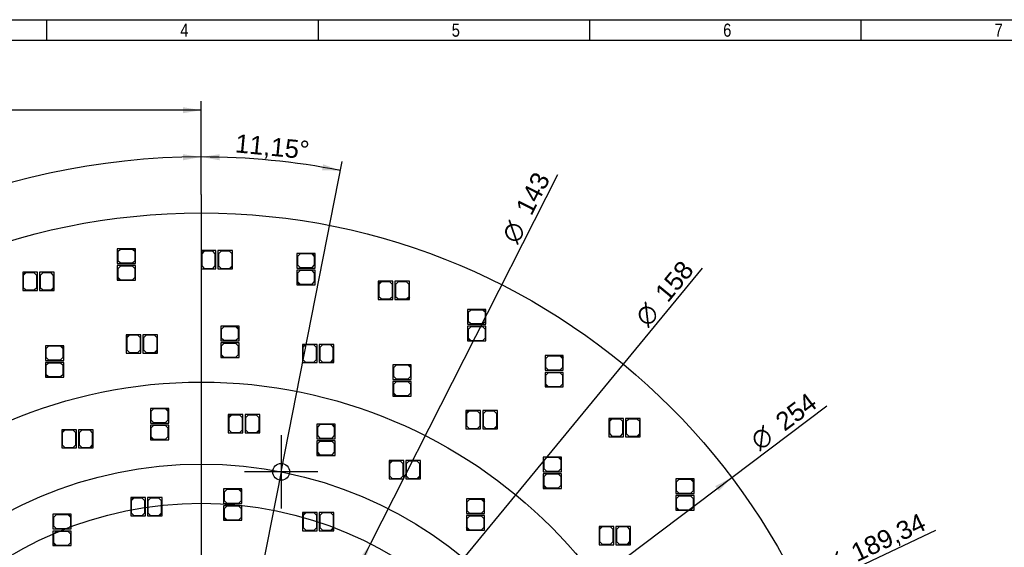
# Model space of a CAD drawing. Header units: millimetres. Extents: x 10 to 580, y 1 to 410.
# Tile 9 of 11: x 165 to 353, y 309 to 410. Entities that reach past the tile are written whole.
import ezdxf
from ezdxf.enums import TextEntityAlignment as Align
from ezdxf.lldxf.tags import DXFTag

# ---------------------------------------------------------------- set-up
doc = ezdxf.new("R2010")
doc.units = ezdxf.units.MM
for name, color, linetype in [('10', 7, 'Continuous'), ('Default', 7, 'Continuous'), ('RDLED_254MM_1400', 7, 'Continuous')]:
    doc.layers.add(name, color=color, linetype=linetype)
doc.styles.add('SEACAD_Arial', font='arial.ttf')
doc.styles.add('SEACAD_Solid_Edge_ANSI1_Symbols', font='semeca1.ttf')
tags = doc.linetypes.add('CENTER2', pattern=[28.575, 19.05, -3.175, 3.175, -3.175]).pattern_tags.tags
tags[10:11] = [DXFTag(74, 4), DXFTag(75, 0), DXFTag(340, '0'), DXFTag(46, 0.0), DXFTag(50, 0.0), DXFTag(44, 0.0), DXFTag(45, 0.0)]
tags[8:9] = [DXFTag(74, 4), DXFTag(75, 0), DXFTag(340, '0'), DXFTag(46, 0.0), DXFTag(50, 0.0), DXFTag(44, 0.0), DXFTag(45, 0.0)]
tags[6:7] = [DXFTag(74, 4), DXFTag(75, 0), DXFTag(340, '0'), DXFTag(46, 0.0), DXFTag(50, 0.0), DXFTag(44, 0.0), DXFTag(45, 0.0)]
tags[4:5] = [DXFTag(74, 4), DXFTag(75, 0), DXFTag(340, '0'), DXFTag(46, 0.0), DXFTag(50, 0.0), DXFTag(44, 0.0), DXFTag(45, 0.0)]
doc.dimstyles.new('ISO', dxfattribs={"dimtxt": 3.5, "dimasz": 3.5, "dimexe": 1.75, "dimexo": 0, "dimgap": 0.875, "dimtad": 1, "dimtxsty": 'SEACAD_Arial', "dimblk1": '_SE_FILLED', "dimblk2": '_SE_FILLED', "dimsah": 1, "dimcen": 1.75, "dimadec": 0, "dimazin": 0, "dimtfac": 0.5, "dimtdec": 3, "dimtmove": 0, "dimatfit": 3, "dimfxl": 1, "dimarcsym": 0})

# ---------------------------------------------------------------- blocks, each defined once
blk = doc.blocks.new('SEANNOT_GROUP6')
at = {"layer": 'Default', "color": 7, "linetype": 'CENTER2'}
for p, q in [((214.52, 330.57), (214.52, 316.57)), ((221.52, 323.57), (207.52, 323.57))]:
    blk.add_line(p, q, dxfattribs=at)
blk = doc.blocks.new('SEANNOT_GROUP10')
at = {"layer": 'Default', "color": 7, "linetype": 'CENTER2'}
blk.add_line((199.24, 376.56), (199.24, 114.76), dxfattribs=at)
blk = doc.blocks.new('SE1')
at = {"layer": 'RDLED_254MM_1400', "color": 7, "linetype": 'Continuous'}
for p, q in [((186.17, 366.2), (183.17, 366.2)), ((183.17, 366.2), (183.17, 363.4)), ((183.77, 366.1), (183.27, 365.6)), ((183.27, 365.6), (183.27, 364)), ((186.07, 366.1), (183.77, 366.1)), ((186.57, 365.6), (186.07, 366.1)), ((186.67, 366.2), (186.17, 366.2)), ((186.17, 366.2), (186.67, 365.7)), ((186.57, 364), (186.57, 365.6)), ((186.67, 365.7), (186.67, 366.2)), ((186.67, 363.4), (186.67, 365.7)), ((199.72, 365.87), (199.22, 365.87)), ((199.22, 365.87), (199.22, 365.37)), ((199.22, 365.37), (199.72, 365.87)), ((199.22, 365.37), (199.22, 362.37)), ((199.82, 365.77), (199.32, 365.27)), ((199.32, 365.27), (199.32, 362.97)), ((202.02, 365.87), (199.72, 365.87)), ((201.42, 365.77), (199.82, 365.77)), ((201.92, 365.27), (201.42, 365.77)), ((201.92, 362.97), (201.92, 365.27)), ((202.02, 362.37), (202.02, 365.87)), ((205.22, 365.87), (202.42, 365.87)), ((202.42, 365.87), (202.42, 362.37)), ((203.02, 365.77), (202.52, 365.27)), ((202.52, 365.27), (202.52, 362.97)), ((204.62, 365.77), (203.02, 365.77)), ((205.12, 365.27), (204.62, 365.77)), ((205.12, 362.97), (205.12, 365.27)), ((205.22, 362.87), (205.22, 365.87)), ((220.52, 365.33), (217.52, 365.33)), ((217.52, 365.33), (217.52, 362.53)), ((221.02, 365.33), (220.52, 365.33)), ((220.52, 365.33), (221.02, 364.83)), ((221.02, 364.83), (221.02, 365.33)), ((183.17, 363.4), (186.67, 363.4)), ((183.27, 364), (183.77, 363.5)), ((183.77, 363.5), (186.07, 363.5)), ((186.07, 363.5), (186.57, 364)), ((218.12, 365.23), (217.62, 364.73)), ((217.62, 364.73), (217.62, 363.13)), ((220.42, 365.23), (218.12, 365.23)), ((220.92, 364.73), (220.42, 365.23)), ((220.92, 363.13), (220.92, 364.73)), ((221.02, 362.53), (221.02, 364.83)), ((165.61, 361.73), (165.11, 361.73)), ((165.11, 361.73), (165.11, 361.23)), ((165.11, 361.23), (165.61, 361.73)), ((165.71, 361.63), (165.21, 361.13)), ((167.91, 361.73), (165.61, 361.73)), ((167.31, 361.63), (165.71, 361.63)), ((167.81, 361.13), (167.31, 361.63)), ((167.91, 358.23), (167.91, 361.73)), ((171.11, 361.73), (168.31, 361.73)), ((168.31, 361.73), (168.31, 358.23)), ((168.91, 361.63), (168.41, 361.13)), ((170.51, 361.63), (168.91, 361.63)), ((171.01, 361.13), (170.51, 361.63)), ((171.11, 358.73), (171.11, 361.73)), ((186.67, 363), (183.17, 363)), ((183.17, 363), (183.17, 360.7)), ((183.77, 362.9), (183.27, 362.4)), ((183.27, 362.4), (183.27, 360.8)), ((186.07, 362.9), (183.77, 362.9)), ((186.57, 362.4), (186.07, 362.9)), ((186.57, 360.8), (186.57, 362.4)), ((186.67, 360.2), (186.67, 363)), ((199.22, 362.37), (202.02, 362.37)), ((199.32, 362.97), (199.82, 362.47)), ((199.82, 362.47), (201.42, 362.47)), ((201.42, 362.47), (201.92, 362.97)), ((202.42, 362.37), (204.72, 362.37)), ((202.52, 362.97), (203.02, 362.47)), ((203.02, 362.47), (204.62, 362.47)), ((204.62, 362.47), (205.12, 362.97)), ((205.22, 362.87), (204.72, 362.37)), ((204.72, 362.37), (205.22, 362.37)), ((205.22, 362.37), (205.22, 362.87)), ((217.52, 362.53), (221.02, 362.53)), ((221.02, 362.13), (217.52, 362.13)), ((217.52, 362.13), (217.52, 359.83)), ((217.62, 363.13), (218.12, 362.63)), ((218.12, 362.03), (217.62, 361.53)), ((217.62, 361.53), (217.62, 359.93)), ((218.12, 362.63), (220.42, 362.63)), ((220.42, 362.03), (218.12, 362.03)), ((220.42, 362.63), (220.92, 363.13)), ((220.92, 361.53), (220.42, 362.03)), ((220.92, 359.93), (220.92, 361.53)), ((221.02, 359.33), (221.02, 362.13)), ((165.11, 361.23), (165.11, 358.23)), ((165.21, 361.13), (165.21, 358.83)), ((167.81, 358.83), (167.81, 361.13)), ((168.41, 361.13), (168.41, 358.83)), ((171.01, 358.83), (171.01, 361.13)), ((183.17, 360.7), (183.17, 360.2)), ((183.67, 360.2), (183.17, 360.7)), ((183.17, 360.2), (183.67, 360.2)), ((183.27, 360.8), (183.77, 360.3)), ((183.67, 360.2), (186.67, 360.2)), ((183.77, 360.3), (186.07, 360.3)), ((186.07, 360.3), (186.57, 360.8)), ((217.52, 359.83), (217.52, 359.33)), ((218.02, 359.33), (217.52, 359.83)), ((217.62, 359.93), (218.12, 359.43)), ((220.42, 359.43), (220.92, 359.93)), ((233.58, 360.01), (233.08, 360.01)), ((233.08, 360.01), (233.08, 359.51)), ((233.08, 359.51), (233.58, 360.01)), ((233.68, 359.91), (233.18, 359.41)), ((235.88, 360.01), (233.58, 360.01)), ((235.28, 359.91), (233.68, 359.91)), ((235.78, 359.41), (235.28, 359.91)), ((235.88, 356.51), (235.88, 360.01)), ((239.08, 360.01), (236.28, 360.01)), ((236.28, 360.01), (236.28, 356.51)), ((236.88, 359.91), (236.38, 359.41)), ((238.48, 359.91), (236.88, 359.91)), ((238.98, 359.41), (238.48, 359.91)), ((239.08, 357.01), (239.08, 360.01)), ((165.11, 358.23), (167.91, 358.23)), ((165.21, 358.83), (165.71, 358.33)), ((165.71, 358.33), (167.31, 358.33)), ((167.31, 358.33), (167.81, 358.83)), ((168.31, 358.23), (170.61, 358.23)), ((168.41, 358.83), (168.91, 358.33)), ((168.91, 358.33), (170.51, 358.33)), ((170.51, 358.33), (171.01, 358.83)), ((171.11, 358.73), (170.61, 358.23)), ((170.61, 358.23), (171.11, 358.23)), ((171.11, 358.23), (171.11, 358.73)), ((217.52, 359.33), (218.02, 359.33)), ((218.02, 359.33), (221.02, 359.33)), ((218.12, 359.43), (220.42, 359.43)), ((233.08, 359.51), (233.08, 356.51)), ((233.18, 359.41), (233.18, 357.11)), ((235.78, 357.11), (235.78, 359.41)), ((236.38, 359.41), (236.38, 357.11)), ((238.98, 357.11), (238.98, 359.41)), ((233.08, 356.51), (235.88, 356.51)), ((233.18, 357.11), (233.68, 356.61)), ((233.68, 356.61), (235.28, 356.61)), ((235.28, 356.61), (235.78, 357.11)), ((236.28, 356.51), (238.58, 356.51)), ((236.38, 357.11), (236.88, 356.61)), ((236.88, 356.61), (238.48, 356.61)), ((238.48, 356.61), (238.98, 357.11)), ((239.08, 357.01), (238.58, 356.51)), ((238.58, 356.51), (239.08, 356.51)), ((239.08, 356.51), (239.08, 357.01)), ((253.16, 354.6), (250.16, 354.6)), ((250.16, 354.6), (250.16, 351.8)), ((250.76, 354.5), (250.26, 354)), ((250.26, 354), (250.26, 352.4)), ((253.06, 354.5), (250.76, 354.5)), ((253.56, 354), (253.06, 354.5)), ((253.66, 354.6), (253.16, 354.6)), ((253.16, 354.6), (253.66, 354.1)), ((253.56, 352.4), (253.56, 354)), ((253.66, 354.1), (253.66, 354.6)), ((253.66, 351.8), (253.66, 354.1)), ((250.26, 352.4), (250.76, 351.9)), ((253.06, 351.9), (253.56, 352.4)), ((205.97, 351.41), (202.97, 351.41)), ((202.97, 351.41), (202.97, 348.61)), ((203.57, 351.31), (203.07, 350.81)), ((203.07, 350.81), (203.07, 349.21)), ((205.87, 351.31), (203.57, 351.31)), ((206.37, 350.81), (205.87, 351.31)), ((206.47, 351.41), (205.97, 351.41)), ((205.97, 351.41), (206.47, 350.91)), ((206.37, 349.21), (206.37, 350.81)), ((206.47, 350.91), (206.47, 351.41)), ((206.47, 348.61), (206.47, 350.91)), ((250.16, 351.8), (253.66, 351.8)), ((253.66, 351.4), (250.16, 351.4)), ((250.16, 351.4), (250.16, 349.1)), ((250.76, 351.3), (250.26, 350.8)), ((250.26, 350.8), (250.26, 349.2)), ((250.76, 351.9), (253.06, 351.9)), ((253.06, 351.3), (250.76, 351.3)), ((253.56, 350.8), (253.06, 351.3)), ((253.56, 349.2), (253.56, 350.8)), ((253.66, 348.6), (253.66, 351.4)), ((185.39, 349.78), (184.89, 349.78)), ((184.89, 349.78), (184.89, 349.28)), ((184.89, 349.28), (185.39, 349.78)), ((184.89, 349.28), (184.89, 346.28)), ((185.49, 349.68), (184.99, 349.18)), ((184.99, 349.18), (184.99, 346.88)), ((187.69, 349.78), (185.39, 349.78)), ((187.09, 349.68), (185.49, 349.68)), ((187.59, 349.18), (187.09, 349.68)), ((187.59, 346.88), (187.59, 349.18)), ((187.69, 346.28), (187.69, 349.78)), ((190.89, 349.78), (188.09, 349.78)), ((188.09, 349.78), (188.09, 346.28)), ((188.69, 349.68), (188.19, 349.18)), ((188.19, 349.18), (188.19, 346.88)), ((190.29, 349.68), (188.69, 349.68)), ((190.79, 349.18), (190.29, 349.68)), ((190.79, 346.88), (190.79, 349.18)), ((190.89, 346.78), (190.89, 349.78)), ((202.97, 348.61), (206.47, 348.61)), ((203.07, 349.21), (203.57, 348.71)), ((203.57, 348.71), (205.87, 348.71)), ((205.87, 348.71), (206.37, 349.21)), ((250.16, 349.1), (250.16, 348.6)), ((250.66, 348.6), (250.16, 349.1)), ((250.16, 348.6), (250.66, 348.6)), ((250.26, 349.2), (250.76, 348.7)), ((250.66, 348.6), (253.66, 348.6)), ((250.76, 348.7), (253.06, 348.7)), ((253.06, 348.7), (253.56, 349.2)), ((172.43, 347.67), (169.43, 347.67)), ((169.43, 347.67), (169.43, 344.87)), ((170.03, 347.57), (169.53, 347.07)), ((169.53, 347.07), (169.53, 345.47)), ((172.33, 347.57), (170.03, 347.57)), ((172.83, 347.07), (172.33, 347.57)), ((172.93, 347.67), (172.43, 347.67)), ((172.43, 347.67), (172.93, 347.17)), ((172.83, 345.47), (172.83, 347.07)), ((172.93, 347.17), (172.93, 347.67)), ((172.93, 344.87), (172.93, 347.17)), ((184.99, 346.88), (185.49, 346.38)), ((187.09, 346.38), (187.59, 346.88)), ((188.19, 346.88), (188.69, 346.38)), ((190.29, 346.38), (190.79, 346.88)), ((190.89, 346.78), (190.39, 346.28)), ((190.89, 346.28), (190.89, 346.78)), ((206.47, 348.21), (202.97, 348.21)), ((202.97, 348.21), (202.97, 345.91)), ((203.57, 348.11), (203.07, 347.61)), ((203.07, 347.61), (203.07, 346.01)), ((205.87, 348.11), (203.57, 348.11)), ((206.37, 347.61), (205.87, 348.11)), ((206.37, 346.01), (206.37, 347.61)), ((206.47, 345.41), (206.47, 348.21)), ((219.09, 347.94), (218.59, 347.94)), ((218.59, 347.94), (218.59, 347.44)), ((218.59, 347.44), (219.09, 347.94)), ((218.59, 347.44), (218.59, 344.44)), ((219.19, 347.84), (218.69, 347.34)), ((218.69, 347.34), (218.69, 345.04)), ((221.39, 347.94), (219.09, 347.94)), ((220.79, 347.84), (219.19, 347.84)), ((221.29, 347.34), (220.79, 347.84)), ((221.29, 345.04), (221.29, 347.34)), ((221.39, 344.44), (221.39, 347.94)), ((224.59, 347.94), (221.79, 347.94)), ((221.79, 347.94), (221.79, 344.44)), ((222.39, 347.84), (221.89, 347.34)), ((221.89, 347.34), (221.89, 345.04)), ((223.99, 347.84), (222.39, 347.84)), ((224.49, 347.34), (223.99, 347.84)), ((224.49, 345.04), (224.49, 347.34)), ((224.59, 344.94), (224.59, 347.94)), ((169.43, 344.87), (172.93, 344.87)), ((169.53, 345.47), (170.03, 344.97)), ((170.03, 344.97), (172.33, 344.97)), ((172.33, 344.97), (172.83, 345.47)), ((184.89, 346.28), (187.69, 346.28)), ((185.49, 346.38), (187.09, 346.38)), ((188.09, 346.28), (190.39, 346.28)), ((188.69, 346.38), (190.29, 346.38)), ((190.39, 346.28), (190.89, 346.28)), ((202.97, 345.91), (202.97, 345.41)), ((203.47, 345.41), (202.97, 345.91)), ((202.97, 345.41), (203.47, 345.41)), ((203.07, 346.01), (203.57, 345.51)), ((203.47, 345.41), (206.47, 345.41)), ((203.57, 345.51), (205.87, 345.51)), ((205.87, 345.51), (206.37, 346.01)), ((218.69, 345.04), (219.19, 344.54)), ((220.79, 344.54), (221.29, 345.04)), ((221.89, 345.04), (222.39, 344.54)), ((223.99, 344.54), (224.49, 345.04)), ((224.59, 344.94), (224.09, 344.44)), ((224.59, 344.44), (224.59, 344.94)), ((267.97, 345.79), (264.97, 345.79)), ((264.97, 345.79), (264.97, 342.99)), ((265.57, 345.69), (265.07, 345.19)), ((265.07, 345.19), (265.07, 343.59)), ((267.87, 345.69), (265.57, 345.69)), ((268.37, 345.19), (267.87, 345.69)), ((268.47, 345.79), (267.97, 345.79)), ((267.97, 345.79), (268.47, 345.29)), ((268.37, 343.59), (268.37, 345.19)), ((268.47, 345.29), (268.47, 345.79)), ((268.47, 342.99), (268.47, 345.29)), ((172.93, 344.47), (169.43, 344.47)), ((169.43, 344.47), (169.43, 342.17)), ((170.03, 344.37), (169.53, 343.87)), ((169.53, 343.87), (169.53, 342.27)), ((172.33, 344.37), (170.03, 344.37)), ((172.83, 343.87), (172.33, 344.37)), ((172.83, 342.27), (172.83, 343.87)), ((172.93, 341.67), (172.93, 344.47)), ((218.59, 344.44), (221.39, 344.44)), ((219.19, 344.54), (220.79, 344.54)), ((221.79, 344.44), (224.09, 344.44)), ((222.39, 344.54), (223.99, 344.54)), ((224.09, 344.44), (224.59, 344.44)), ((238.9, 344.05), (235.9, 344.05)), ((235.9, 344.05), (235.9, 341.25)), ((236.5, 343.95), (236, 343.45)), ((236, 343.45), (236, 341.85)), ((238.8, 343.95), (236.5, 343.95)), ((239.3, 343.45), (238.8, 343.95)), ((239.4, 344.05), (238.9, 344.05)), ((238.9, 344.05), (239.4, 343.55)), ((239.3, 341.85), (239.3, 343.45)), ((239.4, 343.55), (239.4, 344.05)), ((239.4, 341.25), (239.4, 343.55)), ((264.97, 342.99), (268.47, 342.99)), ((265.07, 343.59), (265.57, 343.09)), ((265.57, 343.09), (267.87, 343.09)), ((267.87, 343.09), (268.37, 343.59)), ((169.43, 342.17), (169.43, 341.67)), ((169.93, 341.67), (169.43, 342.17)), ((169.43, 341.67), (169.93, 341.67)), ((169.53, 342.27), (170.03, 341.77)), ((169.93, 341.67), (172.93, 341.67)), ((170.03, 341.77), (172.33, 341.77)), ((172.33, 341.77), (172.83, 342.27)), ((235.9, 341.25), (239.4, 341.25)), ((239.4, 340.85), (235.9, 340.85)), ((235.9, 340.85), (235.9, 338.55)), ((236, 341.85), (236.5, 341.35)), ((236.5, 341.35), (238.8, 341.35)), ((238.8, 341.35), (239.3, 341.85)), ((239.4, 338.05), (239.4, 340.85)), ((268.47, 342.59), (264.97, 342.59)), ((264.97, 342.59), (264.97, 340.29)), ((265.57, 342.49), (265.07, 341.99)), ((265.07, 341.99), (265.07, 340.39)), ((267.87, 342.49), (265.57, 342.49)), ((268.37, 341.99), (267.87, 342.49)), ((268.37, 340.39), (268.37, 341.99)), ((268.47, 339.79), (268.47, 342.59)), ((236.5, 340.75), (236, 340.25)), ((236, 340.25), (236, 338.65)), ((238.8, 340.75), (236.5, 340.75)), ((239.3, 340.25), (238.8, 340.75)), ((239.3, 338.65), (239.3, 340.25)), ((264.97, 340.29), (264.97, 339.79)), ((265.47, 339.79), (264.97, 340.29)), ((264.97, 339.79), (265.47, 339.79)), ((265.07, 340.39), (265.57, 339.89)), ((265.47, 339.79), (268.47, 339.79)), ((265.57, 339.89), (267.87, 339.89)), ((267.87, 339.89), (268.37, 340.39)), ((235.9, 338.55), (235.9, 338.05)), ((236.4, 338.05), (235.9, 338.55)), ((235.9, 338.05), (236.4, 338.05)), ((236, 338.65), (236.5, 338.15)), ((236.4, 338.05), (239.4, 338.05)), ((236.5, 338.15), (238.8, 338.15)), ((238.8, 338.15), (239.3, 338.65)), ((192.51, 335.7), (189.51, 335.7)), ((189.51, 335.7), (189.51, 332.9)), ((190.11, 335.6), (189.61, 335.1)), ((192.41, 335.6), (190.11, 335.6)), ((192.91, 335.1), (192.41, 335.6)), ((193.01, 335.7), (192.51, 335.7)), ((192.51, 335.7), (193.01, 335.2)), ((193.01, 335.2), (193.01, 335.7)), ((193.01, 332.9), (193.01, 335.2)), ((250.36, 335.27), (249.86, 335.27)), ((249.86, 335.27), (249.86, 334.77)), ((249.86, 334.77), (250.36, 335.27)), ((250.46, 335.17), (249.96, 334.67)), ((252.66, 335.27), (250.36, 335.27)), ((252.06, 335.17), (250.46, 335.17)), ((252.56, 334.67), (252.06, 335.17)), ((252.66, 331.77), (252.66, 335.27)), ((255.86, 335.27), (253.06, 335.27)), ((253.06, 335.27), (253.06, 331.77)), ((253.66, 335.17), (253.16, 334.67)), ((255.26, 335.17), (253.66, 335.17)), ((255.76, 334.67), (255.26, 335.17)), ((255.86, 332.27), (255.86, 335.27)), ((189.61, 335.1), (189.61, 333.5)), ((189.61, 333.5), (190.11, 333)), ((192.41, 333), (192.91, 333.5)), ((192.91, 333.5), (192.91, 335.1)), ((204.91, 334.52), (204.41, 334.52)), ((204.41, 334.52), (204.41, 334.02)), ((204.41, 334.02), (204.91, 334.52)), ((204.41, 334.02), (204.41, 331.02)), ((205.01, 334.42), (204.51, 333.92)), ((204.51, 333.92), (204.51, 331.62)), ((207.21, 334.52), (204.91, 334.52)), ((206.61, 334.42), (205.01, 334.42)), ((207.11, 333.92), (206.61, 334.42)), ((207.11, 331.62), (207.11, 333.92)), ((207.21, 331.02), (207.21, 334.52)), ((210.41, 334.52), (207.61, 334.52)), ((207.61, 334.52), (207.61, 331.02)), ((208.21, 334.42), (207.71, 333.92)), ((207.71, 333.92), (207.71, 331.62)), ((209.81, 334.42), (208.21, 334.42)), ((210.31, 333.92), (209.81, 334.42)), ((210.31, 331.62), (210.31, 333.92)), ((210.41, 331.52), (210.41, 334.52)), ((249.86, 334.77), (249.86, 331.77)), ((249.96, 334.67), (249.96, 332.37)), ((252.56, 332.37), (252.56, 334.67)), ((253.16, 334.67), (253.16, 332.37)), ((255.76, 332.37), (255.76, 334.67)), ((277.68, 333.77), (277.18, 333.77)), ((277.18, 333.77), (277.18, 333.27)), ((277.18, 333.27), (277.68, 333.77)), ((277.18, 333.27), (277.18, 330.27)), ((277.78, 333.67), (277.28, 333.17)), ((279.98, 333.77), (277.68, 333.77)), ((279.38, 333.67), (277.78, 333.67)), ((279.88, 333.17), (279.38, 333.67)), ((279.98, 330.27), (279.98, 333.77)), ((283.18, 333.77), (280.38, 333.77)), ((280.38, 333.77), (280.38, 330.27)), ((280.98, 333.67), (280.48, 333.17)), ((282.58, 333.67), (280.98, 333.67)), ((283.08, 333.17), (282.58, 333.67)), ((283.18, 330.77), (283.18, 333.77)), ((173.07, 331.63), (172.57, 331.63)), ((172.57, 331.63), (172.57, 331.13)), ((172.57, 331.13), (173.07, 331.63)), ((173.17, 331.53), (172.67, 331.03)), ((175.37, 331.63), (173.07, 331.63)), ((174.77, 331.53), (173.17, 331.53)), ((175.27, 331.03), (174.77, 331.53)), ((175.37, 328.13), (175.37, 331.63)), ((178.57, 331.63), (175.77, 331.63)), ((175.77, 331.63), (175.77, 328.13)), ((176.37, 331.53), (175.87, 331.03)), ((177.97, 331.53), (176.37, 331.53)), ((178.47, 331.03), (177.97, 331.53)), ((178.57, 328.63), (178.57, 331.63)), ((189.51, 332.9), (193.01, 332.9)), ((193.01, 332.5), (189.51, 332.5)), ((189.51, 332.5), (189.51, 330.2)), ((190.11, 332.4), (189.61, 331.9)), ((189.61, 331.9), (189.61, 330.3)), ((190.11, 333), (192.41, 333)), ((192.41, 332.4), (190.11, 332.4)), ((192.91, 331.9), (192.41, 332.4)), ((192.91, 330.3), (192.91, 331.9)), ((193.01, 329.7), (193.01, 332.5)), ((204.51, 331.62), (205.01, 331.12)), ((206.61, 331.12), (207.11, 331.62)), ((207.71, 331.62), (208.21, 331.12)), ((209.81, 331.12), (210.31, 331.62)), ((210.41, 331.52), (209.91, 331.02)), ((210.41, 331.02), (210.41, 331.52)), ((224.34, 332.7), (221.34, 332.7)), ((221.34, 332.7), (221.34, 329.9)), ((221.94, 332.6), (221.44, 332.1)), ((221.44, 332.1), (221.44, 330.5)), ((224.24, 332.6), (221.94, 332.6)), ((224.74, 332.1), (224.24, 332.6)), ((224.84, 332.7), (224.34, 332.7)), ((224.34, 332.7), (224.84, 332.2)), ((224.74, 330.5), (224.74, 332.1)), ((224.84, 332.2), (224.84, 332.7)), ((224.84, 329.9), (224.84, 332.2)), ((249.86, 331.77), (252.66, 331.77)), ((249.96, 332.37), (250.46, 331.87)), ((250.46, 331.87), (252.06, 331.87)), ((252.06, 331.87), (252.56, 332.37)), ((253.06, 331.77), (255.36, 331.77)), ((253.16, 332.37), (253.66, 331.87)), ((253.66, 331.87), (255.26, 331.87)), ((255.26, 331.87), (255.76, 332.37)), ((255.86, 332.27), (255.36, 331.77)), ((255.36, 331.77), (255.86, 331.77)), ((255.86, 331.77), (255.86, 332.27)), ((277.28, 333.17), (277.28, 330.87)), ((279.88, 330.87), (279.88, 333.17)), ((280.48, 333.17), (280.48, 330.87)), ((283.08, 330.87), (283.08, 333.17)), ((172.57, 331.13), (172.57, 328.13)), ((172.67, 331.03), (172.67, 328.73)), ((175.27, 328.73), (175.27, 331.03)), ((175.87, 331.03), (175.87, 328.73)), ((178.47, 328.73), (178.47, 331.03)), ((189.51, 330.2), (189.51, 329.7)), ((190.01, 329.7), (189.51, 330.2)), ((189.51, 329.7), (190.01, 329.7)), ((189.61, 330.3), (190.11, 329.8)), ((190.01, 329.7), (193.01, 329.7)), ((190.11, 329.8), (192.41, 329.8)), ((192.41, 329.8), (192.91, 330.3)), ((204.41, 331.02), (207.21, 331.02)), ((205.01, 331.12), (206.61, 331.12)), ((207.61, 331.02), (209.91, 331.02)), ((208.21, 331.12), (209.81, 331.12)), ((209.91, 331.02), (210.41, 331.02)), ((221.34, 329.9), (224.84, 329.9)), ((224.84, 329.5), (221.34, 329.5)), ((221.34, 329.5), (221.34, 327.2)), ((221.44, 330.5), (221.94, 330)), ((221.94, 330), (224.24, 330)), ((224.24, 330), (224.74, 330.5)), ((224.84, 326.7), (224.84, 329.5)), ((277.18, 330.27), (279.98, 330.27)), ((277.28, 330.87), (277.78, 330.37)), ((277.78, 330.37), (279.38, 330.37)), ((279.38, 330.37), (279.88, 330.87)), ((280.38, 330.27), (282.68, 330.27)), ((280.48, 330.87), (280.98, 330.37)), ((280.98, 330.37), (282.58, 330.37)), ((282.58, 330.37), (283.08, 330.87)), ((283.18, 330.77), (282.68, 330.27)), ((282.68, 330.27), (283.18, 330.27)), ((283.18, 330.27), (283.18, 330.77)), ((172.57, 328.13), (175.37, 328.13)), ((172.67, 328.73), (173.17, 328.23)), ((173.17, 328.23), (174.77, 328.23)), ((174.77, 328.23), (175.27, 328.73)), ((175.77, 328.13), (178.07, 328.13)), ((175.87, 328.73), (176.37, 328.23)), ((176.37, 328.23), (177.97, 328.23)), ((177.97, 328.23), (178.47, 328.73)), ((178.57, 328.63), (178.07, 328.13)), ((178.07, 328.13), (178.57, 328.13)), ((178.57, 328.13), (178.57, 328.63)), ((221.94, 329.4), (221.44, 328.9)), ((221.44, 328.9), (221.44, 327.3)), ((224.24, 329.4), (221.94, 329.4)), ((224.74, 328.9), (224.24, 329.4)), ((224.74, 327.3), (224.74, 328.9)), ((221.34, 327.2), (221.34, 326.7)), ((221.84, 326.7), (221.34, 327.2)), ((221.34, 326.7), (221.84, 326.7)), ((221.44, 327.3), (221.94, 326.8)), ((221.84, 326.7), (224.84, 326.7)), ((221.94, 326.8), (224.24, 326.8)), ((224.24, 326.8), (224.74, 327.3)), ((267.65, 326.4), (264.65, 326.4)), ((264.65, 326.4), (264.65, 323.6)), ((265.25, 326.3), (264.75, 325.8)), ((264.75, 325.8), (264.75, 324.2)), ((267.55, 326.3), (265.25, 326.3)), ((268.05, 325.8), (267.55, 326.3)), ((268.15, 326.4), (267.65, 326.4)), ((267.65, 326.4), (268.15, 325.9)), ((268.05, 324.2), (268.05, 325.8)), ((268.15, 325.9), (268.15, 326.4)), ((268.15, 323.6), (268.15, 325.9)), ((235.65, 325.72), (235.15, 325.72)), ((235.15, 325.72), (235.15, 325.22)), ((235.15, 325.22), (235.65, 325.72)), ((235.15, 325.22), (235.15, 322.22)), ((235.75, 325.62), (235.25, 325.12)), ((235.25, 325.12), (235.25, 322.82)), ((237.95, 325.72), (235.65, 325.72)), ((237.35, 325.62), (235.75, 325.62)), ((237.85, 325.12), (237.35, 325.62)), ((237.85, 322.82), (237.85, 325.12)), ((237.95, 322.22), (237.95, 325.72)), ((241.15, 325.72), (238.35, 325.72)), ((238.35, 325.72), (238.35, 322.22)), ((238.95, 325.62), (238.45, 325.12)), ((238.45, 325.12), (238.45, 322.82)), ((240.55, 325.62), (238.95, 325.62)), ((241.05, 325.12), (240.55, 325.62)), ((241.05, 322.82), (241.05, 325.12)), ((241.15, 322.72), (241.15, 325.72)), ((264.75, 324.2), (265.25, 323.7)), ((267.55, 323.7), (268.05, 324.2)), ((235.15, 322.22), (237.95, 322.22)), ((235.25, 322.82), (235.75, 322.32)), ((235.75, 322.32), (237.35, 322.32)), ((237.35, 322.32), (237.85, 322.82)), ((238.35, 322.22), (240.65, 322.22)), ((238.45, 322.82), (238.95, 322.32)), ((238.95, 322.32), (240.55, 322.32)), ((240.55, 322.32), (241.05, 322.82)), ((241.15, 322.72), (240.65, 322.22)), ((240.65, 322.22), (241.15, 322.22)), ((241.15, 322.22), (241.15, 322.72)), ((264.65, 323.6), (268.15, 323.6)), ((268.15, 323.2), (264.65, 323.2)), ((264.65, 323.2), (264.65, 320.9)), ((265.25, 323.1), (264.75, 322.6)), ((264.75, 322.6), (264.75, 321)), ((265.25, 323.7), (267.55, 323.7)), ((267.55, 323.1), (265.25, 323.1)), ((268.05, 322.6), (267.55, 323.1)), ((268.05, 321), (268.05, 322.6)), ((268.15, 320.4), (268.15, 323.2)), ((292.97, 322.22), (289.97, 322.22)), ((289.97, 322.22), (289.97, 319.42)), ((290.57, 322.12), (290.07, 321.62)), ((292.87, 322.12), (290.57, 322.12)), ((293.37, 321.62), (292.87, 322.12)), ((293.47, 322.22), (292.97, 322.22)), ((292.97, 322.22), (293.47, 321.72)), ((293.47, 321.72), (293.47, 322.22)), ((206.5, 320.3), (203.5, 320.3)), ((203.5, 320.3), (203.5, 317.5)), ((204.1, 320.2), (203.6, 319.7)), ((206.4, 320.2), (204.1, 320.2)), ((206.9, 319.7), (206.4, 320.2)), ((207, 320.3), (206.5, 320.3)), ((206.5, 320.3), (207, 319.8)), ((207, 319.8), (207, 320.3)), ((264.65, 320.9), (264.65, 320.4)), ((265.15, 320.4), (264.65, 320.9)), ((264.65, 320.4), (265.15, 320.4)), ((264.75, 321), (265.25, 320.5)), ((265.15, 320.4), (268.15, 320.4)), ((265.25, 320.5), (267.55, 320.5)), ((267.55, 320.5), (268.05, 321)), ((290.07, 321.62), (290.07, 320.02)), ((293.37, 320.02), (293.37, 321.62)), ((293.47, 319.42), (293.47, 321.72)), ((186.25, 318.64), (185.75, 318.64)), ((185.75, 318.64), (185.75, 318.14)), ((185.75, 318.14), (186.25, 318.64)), ((186.35, 318.54), (185.85, 318.04)), ((188.55, 318.64), (186.25, 318.64)), ((187.95, 318.54), (186.35, 318.54)), ((188.45, 318.04), (187.95, 318.54)), ((188.55, 315.14), (188.55, 318.64)), ((191.75, 318.64), (188.95, 318.64)), ((188.95, 318.64), (188.95, 315.14)), ((189.55, 318.54), (189.05, 318.04)), ((191.15, 318.54), (189.55, 318.54)), ((191.65, 318.04), (191.15, 318.54)), ((191.75, 315.64), (191.75, 318.64)), ((203.6, 319.7), (203.6, 318.1)), ((206.9, 318.1), (206.9, 319.7)), ((207, 317.5), (207, 319.8)), ((252.93, 318.4), (249.93, 318.4)), ((249.93, 318.4), (249.93, 315.6)), ((250.53, 318.3), (250.03, 317.8)), ((252.83, 318.3), (250.53, 318.3)), ((253.33, 317.8), (252.83, 318.3)), ((253.43, 318.4), (252.93, 318.4)), ((252.93, 318.4), (253.43, 317.9)), ((253.43, 317.9), (253.43, 318.4)), ((289.97, 319.42), (293.47, 319.42)), ((293.47, 319.02), (289.97, 319.02)), ((289.97, 319.02), (289.97, 316.72)), ((290.07, 320.02), (290.57, 319.52)), ((290.57, 318.92), (290.07, 318.42)), ((290.07, 318.42), (290.07, 316.82)), ((290.57, 319.52), (292.87, 319.52)), ((292.87, 318.92), (290.57, 318.92)), ((292.87, 319.52), (293.37, 320.02)), ((293.37, 318.42), (292.87, 318.92)), ((293.37, 316.82), (293.37, 318.42)), ((293.47, 316.22), (293.47, 319.02)), ((185.75, 318.14), (185.75, 315.14)), ((185.85, 318.04), (185.85, 315.74)), ((188.45, 315.74), (188.45, 318.04)), ((189.05, 318.04), (189.05, 315.74)), ((191.65, 315.74), (191.65, 318.04)), ((203.5, 317.5), (207, 317.5)), ((207, 317.1), (203.5, 317.1)), ((203.5, 317.1), (203.5, 314.8)), ((203.6, 318.1), (204.1, 317.6)), ((204.1, 317), (203.6, 316.5)), ((203.6, 316.5), (203.6, 314.9)), ((204.1, 317.6), (206.4, 317.6)), ((206.4, 317), (204.1, 317)), ((206.4, 317.6), (206.9, 318.1)), ((206.9, 316.5), (206.4, 317)), ((206.9, 314.9), (206.9, 316.5)), ((207, 314.3), (207, 317.1)), ((250.03, 317.8), (250.03, 316.2)), ((253.33, 316.2), (253.33, 317.8)), ((253.43, 315.6), (253.43, 317.9)), ((289.97, 316.72), (289.97, 316.22)), ((290.47, 316.22), (289.97, 316.72)), ((290.07, 316.82), (290.57, 316.32)), ((290.57, 316.32), (292.87, 316.32)), ((292.87, 316.32), (293.37, 316.82)), ((173.87, 315.46), (170.87, 315.46)), ((170.87, 315.46), (170.87, 312.66)), ((171.47, 315.36), (170.97, 314.86)), ((170.97, 314.86), (170.97, 313.26)), ((173.77, 315.36), (171.47, 315.36)), ((174.27, 314.86), (173.77, 315.36)), ((174.37, 315.46), (173.87, 315.46)), ((173.87, 315.46), (174.37, 314.96)), ((174.27, 313.26), (174.27, 314.86)), ((174.37, 314.96), (174.37, 315.46)), ((174.37, 312.66), (174.37, 314.96)), ((185.75, 315.14), (188.55, 315.14)), ((185.85, 315.74), (186.35, 315.24)), ((186.35, 315.24), (187.95, 315.24)), ((187.95, 315.24), (188.45, 315.74)), ((188.95, 315.14), (191.25, 315.14)), ((189.05, 315.74), (189.55, 315.24)), ((189.55, 315.24), (191.15, 315.24)), ((191.15, 315.24), (191.65, 315.74)), ((191.75, 315.64), (191.25, 315.14)), ((191.25, 315.14), (191.75, 315.14)), ((191.75, 315.14), (191.75, 315.64)), ((203.5, 314.8), (203.5, 314.3)), ((204, 314.3), (203.5, 314.8)), ((203.6, 314.9), (204.1, 314.4)), ((206.4, 314.4), (206.9, 314.9)), ((219.11, 315.82), (218.61, 315.82)), ((218.61, 315.82), (218.61, 315.32)), ((218.61, 315.32), (219.11, 315.82)), ((218.61, 315.32), (218.61, 312.32)), ((219.21, 315.72), (218.71, 315.22)), ((218.71, 315.22), (218.71, 312.92)), ((221.41, 315.82), (219.11, 315.82)), ((220.81, 315.72), (219.21, 315.72)), ((221.31, 315.22), (220.81, 315.72)), ((221.31, 312.92), (221.31, 315.22)), ((221.41, 312.32), (221.41, 315.82)), ((224.61, 315.82), (221.81, 315.82)), ((221.81, 315.82), (221.81, 312.32)), ((222.41, 315.72), (221.91, 315.22)), ((221.91, 315.22), (221.91, 312.92)), ((224.01, 315.72), (222.41, 315.72)), ((224.51, 315.22), (224.01, 315.72)), ((224.51, 312.92), (224.51, 315.22)), ((224.61, 312.82), (224.61, 315.82)), ((249.93, 315.6), (253.43, 315.6)), ((253.43, 315.2), (249.93, 315.2)), ((249.93, 315.2), (249.93, 312.9)), ((250.03, 316.2), (250.53, 315.7)), ((250.53, 315.1), (250.03, 314.6)), ((250.03, 314.6), (250.03, 313)), ((250.53, 315.7), (252.83, 315.7)), ((252.83, 315.1), (250.53, 315.1)), ((252.83, 315.7), (253.33, 316.2)), ((253.33, 314.6), (252.83, 315.1)), ((253.33, 313), (253.33, 314.6)), ((253.43, 312.4), (253.43, 315.2)), ((289.97, 316.22), (290.47, 316.22)), ((290.47, 316.22), (293.47, 316.22)), ((170.87, 312.66), (174.37, 312.66)), ((170.97, 313.26), (171.47, 312.76)), ((171.47, 312.76), (173.77, 312.76)), ((173.77, 312.76), (174.27, 313.26)), ((203.5, 314.3), (204, 314.3)), ((204, 314.3), (207, 314.3)), ((204.1, 314.4), (206.4, 314.4)), ((218.71, 312.92), (219.21, 312.42)), ((220.81, 312.42), (221.31, 312.92)), ((221.91, 312.92), (222.41, 312.42)), ((224.01, 312.42), (224.51, 312.92)), ((224.61, 312.82), (224.11, 312.32)), ((224.61, 312.32), (224.61, 312.82)), ((249.93, 312.9), (249.93, 312.4)), ((250.43, 312.4), (249.93, 312.9)), ((250.03, 313), (250.53, 312.5)), ((252.83, 312.5), (253.33, 313)), ((275.82, 313.13), (275.32, 313.13)), ((275.32, 313.13), (275.32, 312.63)), ((275.32, 312.63), (275.82, 313.13)), ((275.32, 312.63), (275.32, 309.63)), ((275.92, 313.03), (275.42, 312.53)), ((278.12, 313.13), (275.82, 313.13)), ((277.52, 313.03), (275.92, 313.03)), ((278.02, 312.53), (277.52, 313.03)), ((278.12, 309.63), (278.12, 313.13)), ((281.32, 313.13), (278.52, 313.13)), ((278.52, 313.13), (278.52, 309.63)), ((279.12, 313.03), (278.62, 312.53)), ((280.72, 313.03), (279.12, 313.03)), ((281.22, 312.53), (280.72, 313.03)), ((281.32, 310.13), (281.32, 313.13)), ((174.37, 312.26), (170.87, 312.26)), ((170.87, 312.26), (170.87, 309.96)), ((171.47, 312.16), (170.97, 311.66)), ((170.97, 311.66), (170.97, 310.06)), ((173.77, 312.16), (171.47, 312.16)), ((174.27, 311.66), (173.77, 312.16)), ((174.27, 310.06), (174.27, 311.66)), ((174.37, 309.46), (174.37, 312.26)), ((218.61, 312.32), (221.41, 312.32)), ((219.21, 312.42), (220.81, 312.42)), ((221.81, 312.32), (224.11, 312.32)), ((222.41, 312.42), (224.01, 312.42)), ((224.11, 312.32), (224.61, 312.32)), ((249.93, 312.4), (250.43, 312.4)), ((250.43, 312.4), (253.43, 312.4)), ((250.53, 312.5), (252.83, 312.5)), ((275.42, 312.53), (275.42, 310.23)), ((278.02, 310.23), (278.02, 312.53)), ((278.62, 312.53), (278.62, 310.23)), ((281.22, 310.23), (281.22, 312.53)), ((170.87, 309.96), (170.87, 309.46)), ((171.37, 309.46), (170.87, 309.96)), ((170.87, 309.46), (171.37, 309.46)), ((170.97, 310.06), (171.47, 309.56)), ((171.37, 309.46), (174.37, 309.46)), ((171.47, 309.56), (173.77, 309.56)), ((173.77, 309.56), (174.27, 310.06)), ((275.32, 309.63), (278.12, 309.63)), ((275.42, 310.23), (275.92, 309.73)), ((275.92, 309.73), (277.52, 309.73)), ((277.52, 309.73), (278.02, 310.23)), ((278.52, 309.63), (280.82, 309.63)), ((278.62, 310.23), (279.12, 309.73)), ((279.12, 309.73), (280.72, 309.73)), ((280.72, 309.73), (281.22, 310.23)), ((281.32, 310.13), (280.82, 309.63)), ((280.82, 309.63), (281.32, 309.63)), ((281.32, 309.63), (281.32, 310.13))]:
    blk.add_line(p, q, dxfattribs=at)
for centre, radius in [((199.24, 246.06), 127), ((214.52, 323.57), 1.6)]:
    blk.add_circle(centre, radius, dxfattribs=at)
blk = doc.blocks.new('DMBLK23')
at = {"layer": 'Default', "linetype": 'Continuous'}
for points in [[(202.75, 384.29), (199.24, 383.75), (202.73, 383.13)], [(222.33, 381.21), (225.87, 381.15), (222.54, 382.36)]]:
    blk.add_hatch(color=7, dxfattribs=at).paths.add_polyline_path(points)
at = {"layer": 'Default', "color": 7, "linetype": 'Continuous'}
for p, q in [((199.24, 376.56), (199.24, 385.5)), ((214.52, 323.57), (226.21, 382.87))]:
    blk.add_line(p, q, dxfattribs=at)
blk.add_arc((199.24, 246.06), 137.7, 78.847, 90, dxfattribs=at)
at = {"layer": 'Default', "color": 7, "linetype": 'Continuous', "style": 'SEACAD_Arial'}
blk.add_text('11,15°', height=3.5, rotation=354.4235, dxfattribs=at).set_placement((205.93, 388.15), align=Align.TOP_LEFT)
blk = doc.blocks.new('_SE_FILLED')
at = {"color": 0}
blk.add_line((0, 0), (-1, 0), dxfattribs=at)
blk.add_solid([(0, 0), (-1, -0.1665), (-1, 0.1665), (0, 0)], dxfattribs=at)
blk = doc.blocks.new('DMBLK25')
at = {"layer": 'Default', "linetype": 'Continuous'}
for points in [[(195.75, 383.13), (199.24, 383.75), (195.73, 384.29)], [(98.14, 340.39), (96.21, 337.41), (99, 339.61)]]:
    blk.add_hatch(color=7, dxfattribs=at).paths.add_polyline_path(points)
at = {"layer": 'Default', "color": 7, "linetype": 'Continuous'}
for p, q in [((199.24, 376.56), (199.24, 385.5)), ((145.74, 293.5), (94.9, 338.57))]:
    blk.add_line(p, q, dxfattribs=at)
blk.add_arc((199.24, 246.06), 137.7, 90, 138.4364, dxfattribs=at)
at = {"layer": 'Default', "color": 7, "linetype": 'Continuous', "style": 'SEACAD_Arial'}
blk.add_text('48°', height=3.5, rotation=24.2182, dxfattribs=at).set_placement((137.56, 374.1), align=Align.TOP_LEFT)
blk = doc.blocks.new('DMBLK27')
at = {"layer": 'Default', "linetype": 'Continuous'}
for points in [[(229.49, 306.96), (230.53, 306.43), (231.6, 309.82)], [(167.95, 185.68), (166.89, 182.3), (168.99, 185.15)]]:
    blk.add_hatch(color=7, dxfattribs=at).paths.add_polyline_path(points)
at = {"layer": 'Default', "color": 7, "linetype": 'Continuous'}
for p, q in [((231.6, 309.82), (267.4, 380.38)), ((166.89, 182.3), (231.6, 309.82))]:
    blk.add_line(p, q, dxfattribs=at)
for s, style, p in [('143', 'SEACAD_Arial', (259.23, 373.94)), ('O', 'SEACAD_Solid_Edge_ANSI1_Symbols', (256.51, 368.59))]:
    blk.add_text(s, height=3.5, rotation=63.0948, dxfattribs=dict(at, style=style)).set_placement(p, align=Align.TOP_LEFT)
blk = doc.blocks.new('DMBLK28')
at = {"layer": 'Default', "linetype": 'Continuous'}
for points in [[(246.78, 304.71), (247.68, 303.97), (249.46, 307.04)], [(150.8, 188.15), (149.02, 185.07), (151.7, 187.41)]]:
    blk.add_hatch(color=7, dxfattribs=at).paths.add_polyline_path(points)
at = {"layer": 'Default', "color": 7, "linetype": 'Continuous'}
for p, q in [((249.46, 307.04), (295.11, 362.48)), ((149.02, 185.07), (249.46, 307.04))]:
    blk.add_line(p, q, dxfattribs=at)
for s, style, p in [('158', 'SEACAD_Arial', (285.74, 357.98)), ('O', 'SEACAD_Solid_Edge_ANSI1_Symbols', (281.92, 353.35))]:
    blk.add_text(s, height=3.5, rotation=50.5292, dxfattribs=dict(at, style=style)).set_placement(p, align=Align.TOP_LEFT)
blk = doc.blocks.new('DMBLK29')
at = {"layer": 'Default', "linetype": 'Continuous'}
for points in [[(297.53, 320.84), (298.23, 319.91), (300.67, 322.48)], [(100.25, 172.21), (97.81, 169.64), (100.95, 171.28)]]:
    blk.add_hatch(color=7, dxfattribs=at).paths.add_polyline_path(points)
at = {"layer": 'Default', "color": 7, "linetype": 'Continuous'}
for p, q in [((300.67, 322.48), (318.85, 336.17)), ((97.81, 169.64), (300.67, 322.48))]:
    blk.add_line(p, q, dxfattribs=at)
for s, style, p in [('254', 'SEACAD_Arial', (308.67, 333.99)), ('O', 'SEACAD_Solid_Edge_ANSI1_Symbols', (303.88, 330.38))]:
    blk.add_text(s, height=3.5, rotation=36.9955, dxfattribs=dict(at, style=style)).set_placement(p, align=Align.TOP_LEFT)
blk = doc.blocks.new('DMBLK33')
at = {"layer": 'Default', "linetype": 'Continuous'}
for points in [[(93.45, 393.28), (89.95, 392.7), (93.45, 392.12)], [(195.74, 393.28), (195.74, 392.12), (199.24, 392.7)]]:
    blk.add_hatch(color=7, dxfattribs=at).paths.add_polyline_path(points)
at = {"layer": 'Default', "color": 7, "linetype": 'Continuous'}
for p, q in [((89.95, 259.98), (89.95, 394.45)), ((199.24, 376.56), (199.24, 394.45)), ((199.24, 392.7), (89.95, 392.7))]:
    blk.add_line(p, q, dxfattribs=at)
at = {"layer": 'Default', "color": 7, "linetype": 'Continuous', "style": 'SEACAD_Arial'}
blk.add_text('109,29', height=3.5, dxfattribs=at).set_placement((137.06, 397.07), align=Align.TOP_LEFT)
blk = doc.blocks.new('DMBLK35')
at = {"layer": 'Default', "linetype": 'Continuous'}
for points in [[(281.42, 285.54), (281.92, 284.48), (284.83, 286.5)], [(116.56, 207.64), (113.65, 205.61), (117.06, 206.58)]]:
    blk.add_hatch(color=7, dxfattribs=at).paths.add_polyline_path(points)
at = {"layer": 'Default', "color": 7, "linetype": 'Continuous'}
for p, q in [((284.83, 286.5), (339.7, 312.43)), ((113.65, 205.61), (284.83, 286.5))]:
    blk.add_line(p, q, dxfattribs=at)
for s, style, p in [('189,34', 'SEACAD_Arial', (323.1, 309.43)), ('O', 'SEACAD_Solid_Edge_ANSI1_Symbols', (317.68, 306.86))]:
    blk.add_text(s, height=3.5, rotation=25.2929, dxfattribs=dict(at, style=style)).set_placement(p, align=Align.TOP_LEFT)

msp = doc.modelspace()

# ---------------------------------------------------------------- linework, layer by layer
at = {"layer": '10', "color": 7, "linetype": 'Continuous'}
for p, q in [((169.727, 406), (169.727, 410)), ((221.636, 406), (221.636, 410)), ((273.545, 406), (273.545, 410)), ((325.455, 406), (325.455, 410)), ((580, 406), (14, 406))]:
    msp.add_line(p, q, dxfattribs=at)
msp.add_lwpolyline([(10, 10), (10, 410), (580, 410), (580, 10), (10, 10)], dxfattribs=at)
at = {"layer": 'Default', "color": 7, "linetype": 'CENTER2'}
msp.add_line((214.521, 323.567), (199.24, 246.059), dxfattribs=at)
for radius in [94.668, 79, 71.5]:
    msp.add_circle((199.24, 246.059), radius, dxfattribs=at)

# ---------------------------------------------------------------- block references
at = {"layer": 'Default'}
for name in ['SEANNOT_GROUP10', 'SE1', 'SEANNOT_GROUP6']:
    msp.add_blockref(name, (0, 0), dxfattribs=at)

# ---------------------------------------------------------------- texts
at = {"layer": '10', "char_height": 2.5, "width": 1.52175, "attachment_point": 1, "style": 'SEACAD_Arial'}
for s, insert in [('{\\farial rounded mt|b0||i0||c0|p34;\\C7;\\H2.50000002;\\W0.8;4}', (195.227, 409.25)), ('{\\farial rounded mt|b0||i0||c0|p34;\\C7;\\H2.50000002;\\W0.8;5}', (247.136, 409.25)), ('{\\farial rounded mt|b0||i0||c0|p34;\\C7;\\H2.50000002;\\W0.8;6}', (299.045, 409.25)), ('{\\farial rounded mt|b0||i0||c0|p34;\\C7;\\H2.50000002;\\W0.8;7}', (350.954, 409.25))]:
    msp.add_mtext(s, dxfattribs=dict(at, insert=insert))

# ---------------------------------------------------------------- dimensions: what is measured, and where the dimension line sits
at = {"layer": 'Default', "color": 7, "linetype": 'Continuous'}
dim = msp.add_linear_dim(base=(89.946, 392.7), p1=(199.24, 376.559), p2=(89.946, 252.982), text='\\A1;<>', dimstyle='ISO', dxfattribs=at)
dim.commit()
dim.dimension.update_dxf_attribs({"geometry": 'DMBLK33', "text_midpoint": (144.593, 392.7), "dimtype": 160})
for base, line2, override, picture, middle in [((212.621, 383.102), ((199.24, 246.059), (214.521, 323.567)), {"dimadec": 2, "dimtolj": 1}, 'DMBLK23', (212.621, 383.102)), ((142.756, 371.635), ((199.24, 246.059), (145.742, 293.496)), {"dimtolj": 1}, 'DMBLK25', (142.756, 371.635))]:
    dim = msp.add_angular_dim_2l(base=base, line1=((199.24, 246.059), (199.24, 376.559)), line2=line2, text='\\A1;<>', dimstyle='ISO', override=override, dxfattribs=at)
    dim.commit()
    dim.dimension.update_dxf_attribs({"geometry": picture, "text_midpoint": middle, "dimtype": 162})
for p1, p2, picture, middle in [((166.885, 182.298), (231.595, 309.82), 'DMBLK27', (259.859, 365.518)), ((149.021, 185.075), (249.46, 307.042), 'DMBLK28', (284.521, 349.62)), ((97.808, 169.636), (300.673, 322.481), 'DMBLK29', (305.537, 326.146)), ((113.648, 205.612), (284.833, 286.505), 'DMBLK35', (318.437, 302.384))]:
    dim = msp.add_diameter_dim_2p(p1=p1, p2=p2, text='\\A1;<>', dimstyle='ISO', override={"dimtmove": 1, "dimtolj": 1}, dxfattribs=at)
    dim.commit()
    dim.dimension.update_dxf_attribs({"geometry": picture, "text_midpoint": middle, "dimtype": 163})

doc.saveas('drawing.dxf')
